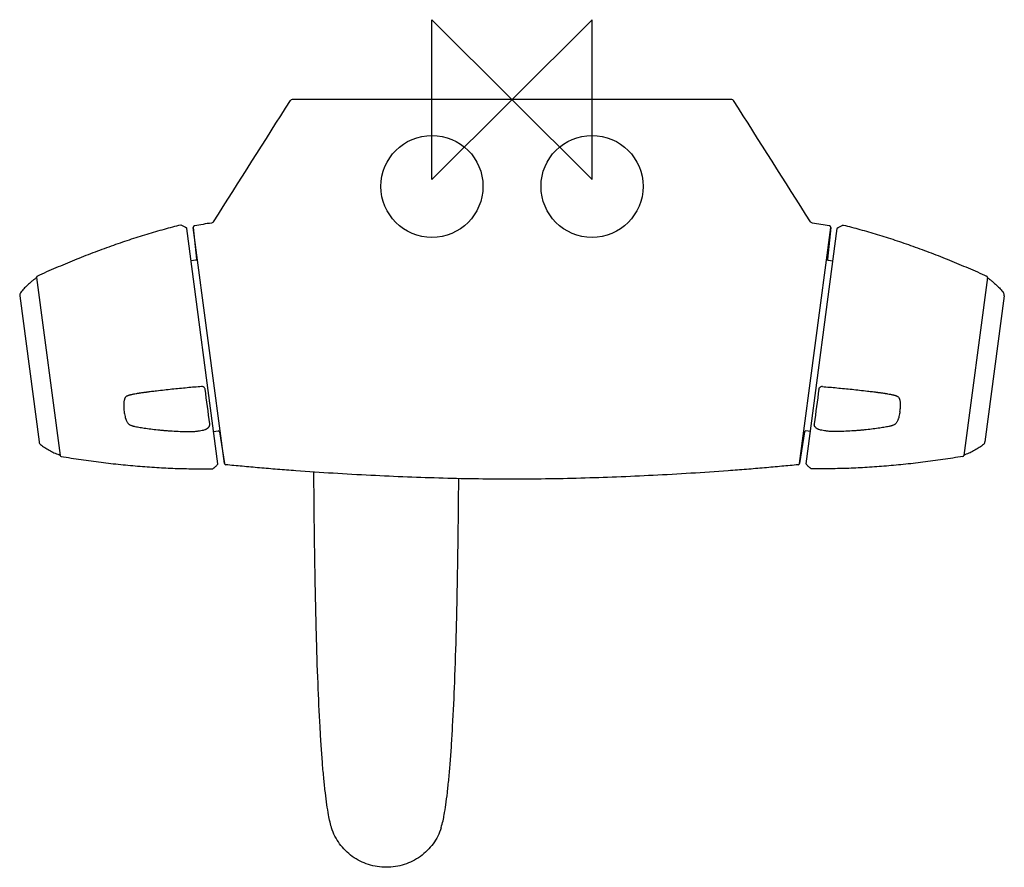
# Model space of a CAD drawing. Header units: millimetres. Extents: x -123 to 123, y -192 to 20.
import ezdxf

# ---------------------------------------------------------------- set-up
doc = ezdxf.new("R2010")
doc.units = ezdxf.units.MM
doc.header["$MEASUREMENT"] = 0
doc.layers.add('ORIGIN', color=6, linetype='Continuous')
doc.layers.add('PLANNING', color=1, linetype='Continuous')

# ---------------------------------------------------------------- blocks, each defined once
blk = doc.blocks.new('82401000_t')
at = {"layer": 'ORIGIN'}
for p, q in [((20, 20), (-20, -20)), ((-20, -20), (-20, 20)), ((-20, 20), (20, -20)), ((20, -20), (20, 20))]:
    blk.add_line(p, q, dxfattribs=at)
at = {"layer": 'PLANNING'}
for p, q in [((54.96, 0), (-54.96, 0)), ((-82.79, -31.39), (-82.79, -31.36)), ((-71.88, -90.98), (-79.65, -31.97)), ((-79.65, -31.97), (-78.82, -39.86)), ((71.88, -90.98), (79.65, -31.97)), ((79.65, -31.97), (78.82, -39.86)), ((82.79, -31.39), (82.79, -31.36)), ((-73.52, -91.08), (-81.27, -32.23)), ((73.52, -91.08), (81.27, -32.23)), ((-79.05, -40.19), (-80.2, -40.34)), ((-79.08, -40.19), (-80.2, -40.34)), ((79.05, -40.19), (80.2, -40.34)), ((79.08, -40.19), (80.2, -40.34)), ((-118.8, -44.45), (-112.93, -88.99)), ((118.8, -44.45), (112.93, -88.99)), ((-123, -49.07), (-118.19, -85.61)), ((123, -49.07), (118.19, -85.61)), ((-75.53, -81.12), (-75.54, -81.1)), ((75.53, -81.12), (75.54, -81.1)), ((-74.59, -82.97), (-73.47, -82.82)), ((-73.13, -83.07), (-71.88, -90.98)), ((73.13, -83.07), (71.88, -90.98)), ((74.59, -82.97), (73.47, -82.82)), ((-74.77, -92.31), (-74.77, -92.28)), ((74.77, -92.31), (74.77, -92.28))]:
    blk.add_line(p, q, dxfattribs=at)
for centre in [(-20, -21.7), (20, -21.7)]:
    blk.add_circle(centre, 12.75, dxfattribs=at)
for centre, radius, start, end in [((-54.96, -0.5), 0.5, 89.9965, 147.6398), ((-781049.43, 494873.42), 924581.87, 327.63755384, 327.63977757), ((54.96, -0.5), 0.5, 32.3624, 90), ((-839359.28, -531935.94), 993766.86, 32.36029983, 32.36236875), ((-82.78, -31.69), 0.3, 67.7532, 92.3258), ((-79.25, -31.93), 0.4, 99.3804, 186.0067), ((-18.25, -401.23), 374.71, 98.7239, 99.3804), ((16.49, -412.24), 385.85, 80.6291, 81.2666), ((79.25, -31.93), 0.4, 353.9838, 80.6291), ((82.78, -31.69), 0.3, 87.6742, 112.2468), ((-81.47, -32.26), 0.2, 7.5, 57.7366), ((81.47, -32.26), 0.2, 122.2634, 172.5), ((-118.5, -44.41), 0.3, 114.4084, 187.5), ((118.5, -44.41), 0.3, 352.5, 65.5916), ((-118.9, -44.79), 0.15, 7.5069, 124.8288), ((118.9, -44.79), 0.15, 55.1712, 172.4931), ((-122.01, -48.94), 1, 143.8953, 187.5), ((122.01, -48.94), 1, 352.5, 36.1047), ((-77.5, -72.6), 0.843, 69.8551, 94.5806), ((-16165.01, -2208.44), 16229.5, 7.531921, 7.56293), ((16165.01, -2208.44), 16229.5, 172.43707, 172.468079), ((77.5, -72.6), 0.843, 85.4194, 110.1449), ((-83.1, -76.16), 13.96, 184.764, 187.4961), ((83.1, -76.16), 13.96, 352.5039, 355.236), ((-76.1, -81.19), 0.571, 353.6278, 6.6944), ((76.1, -81.19), 0.571, 173.3056, 186.3722), ((-79.45, -80.81), 3.94, 352.8343, 353.6278), ((-73.43, -83.12), 0.3, 9, 97.5), ((73.43, -83.12), 0.3, 82.5, 171), ((79.45, -80.81), 3.94, 186.3722, 187.1657), ((-117.2, -85.48), 0.999, 187.4894, 231.1153), ((117.2, -85.48), 0.999, 308.8847, 352.5106), ((-113.13, -88.69), 0.15, 250.1678, 6.9753), ((-112.64, -88.95), 0.3, 187.4957, 260.5959), ((-71.49, -90.91), 0.4, 188.9979, 264.2453), ((71.49, -90.91), 0.4, 275.7568, 351), ((112.64, -88.95), 0.3, 279.4041, 352.5043), ((113.13, -88.69), 0.15, 173.0247, 289.8322), ((-74.84, -91.99), 0.3, 282.6582, 307.2632), ((-73.72, -91.11), 0.2, 317.262, 7.5004), ((73.72, -91.11), 0.2, 172.4996, 222.738), ((74.84, -91.99), 0.3, 232.7368, 257.3418)]:
    blk.add_arc(centre, radius, start, end, dxfattribs=at)
for points, knots in [([(-82.79, -31.36), (-84.19, -31.71), (-87.03, -32.46), (-91.33, -33.71), (-95.74, -35.12), (-100.23, -36.66), (-104.79, -38.34), (-109.4, -40.16), (-114.02, -42.09), (-117.09, -43.44), (-118.62, -44.14)], [6.772661, 6.772661, 6.772661, 6.772661, 11.089551, 15.603252, 20.20231, 24.972912, 29.833631, 34.784081, 39.824483, 44.866121, 44.866121, 44.866121, 44.866121]), ([(-81.36, -32.09), (-81.42, -32.05), (-81.52, -31.99), (-81.74, -31.86), (-82.11, -31.66), (-82.44, -31.5), (-82.66, -31.41)], [-1.464353, -1.464353, -1.464353, -1.464353, -1.272827, -1.089122, -0.722234, 0, 0, 0, 0]), ([(81.36, -32.09), (81.42, -32.05), (81.52, -31.99), (81.74, -31.86), (82.11, -31.66), (82.44, -31.5), (82.66, -31.41)], [-1.464353, -1.464353, -1.464353, -1.464353, -1.272827, -1.089122, -0.722234, 0, 0, 0, 0]), ([(82.79, -31.36), (84.19, -31.71), (87.03, -32.46), (91.33, -33.71), (95.74, -35.12), (100.23, -36.66), (104.79, -38.34), (109.4, -40.16), (114.02, -42.09), (117.09, -43.44), (118.62, -44.14)], [6.772661, 6.772661, 6.772661, 6.772661, 11.089551, 15.603252, 20.20231, 24.972912, 29.833631, 34.784081, 39.824483, 44.866121, 44.866121, 44.866121, 44.866121]), ([(-78.82, -39.86), (-78.81, -39.94), (-78.84, -40.02), (-78.93, -40.14), (-79, -40.18), (-79.08, -40.19)], [67.4481921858, 67.4481921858, 67.4481921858, 67.4481921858, 67.448422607, 67.448422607, 67.4486530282, 67.4486530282, 67.4486530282, 67.4486530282]), ([(78.82, -39.86), (78.81, -39.94), (78.84, -40.02), (78.93, -40.14), (79, -40.18), (79.08, -40.19)], [7.9344537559, 7.9344537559, 7.9344537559, 7.9344537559, 7.9346841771, 7.9346841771, 7.9349145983, 7.9349145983, 7.9349145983, 7.9349145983]), ([(-118.99, -44.67), (-119.18, -44.8), (-119.56, -45.07), (-120.28, -45.64), (-121.11, -46.38), (-122.02, -47.33), (-122.57, -48), (-122.82, -48.35)], [0.307145, 0.307145, 0.307145, 0.307145, 1.006171, 1.701544, 3.046457, 4.357109, 5.644441, 5.644441, 5.644441, 5.644441]), ([(118.99, -44.67), (119.18, -44.8), (119.56, -45.07), (120.28, -45.64), (121.11, -46.38), (122.02, -47.33), (122.57, -48), (122.82, -48.35)], [0.307145, 0.307145, 0.307145, 0.307145, 1.006171, 1.701544, 3.046457, 4.357109, 5.644441, 5.644441, 5.644441, 5.644441]), ([(-77.57, -71.76), (-78.77, -71.86), (-80.61, -72.02), (-83.08, -72.26), (-84.98, -72.45), (-86.9, -72.66), (-88.42, -72.83), (-89.7, -72.98), (-90.49, -73.08), (-91.13, -73.16), (-91.48, -73.21), (-91.8, -73.25), (-92.18, -73.3), (-92.61, -73.36), (-93, -73.42), (-93.32, -73.47), (-93.56, -73.5), (-93.78, -73.54), (-94.13, -73.6), (-94.51, -73.67), (-94.92, -73.76), (-95.2, -73.82), (-95.45, -73.88), (-95.64, -73.94), (-95.79, -73.98), (-95.91, -74.02), (-96.05, -74.07), (-96.19, -74.14), (-96.31, -74.2), (-96.42, -74.27), (-96.49, -74.33), (-96.59, -74.45)], [78.130446, 78.130446, 78.130446, 78.130446, 81.764026, 83.670934, 85.574156, 87.473293, 89.462707, 90.17202, 91.352962, 91.824928, 92.107875, 92.437846, 92.791214, 93.238442, 93.755834, 93.955457, 94.225565, 94.483937, 94.624648, 95.297913, 95.618983, 95.904704, 96.16089, 96.390486, 96.502043, 96.611023, 96.782553, 96.937637, 97.075793, 97.203608, 97.326147, 97.326147, 97.326147, 97.326147]), ([(-76.69, -72.39), (-76.7, -72.36), (-76.72, -72.3), (-76.77, -72.17), (-76.87, -72.03), (-77.02, -71.9), (-77.14, -71.83), (-77.21, -71.81)], [76.9501799, 76.9501799, 76.9501799, 76.9501799, 77.0496821, 77.1500122, 77.3530375, 77.5594564, 77.7669058, 77.7669058, 77.7669058, 77.7669058]), ([(76.69, -72.39), (76.7, -72.36), (76.72, -72.3), (76.77, -72.17), (76.87, -72.03), (77.02, -71.9), (77.14, -71.83), (77.21, -71.81)], [76.9501799, 76.9501799, 76.9501799, 76.9501799, 77.0496821, 77.1500122, 77.3530375, 77.5594564, 77.7669058, 77.7669058, 77.7669058, 77.7669058]), ([(77.57, -71.76), (78.77, -71.86), (80.61, -72.02), (83.08, -72.26), (84.98, -72.45), (86.9, -72.66), (88.42, -72.83), (89.7, -72.98), (90.49, -73.08), (91.13, -73.16), (91.48, -73.21), (91.8, -73.25), (92.18, -73.3), (92.61, -73.36), (93, -73.42), (93.32, -73.47), (93.56, -73.5), (93.78, -73.54), (94.13, -73.6), (94.51, -73.67), (94.92, -73.76), (95.2, -73.82), (95.45, -73.88), (95.64, -73.94), (95.79, -73.98), (95.91, -74.02), (96.05, -74.07), (96.19, -74.14), (96.31, -74.2), (96.42, -74.27), (96.49, -74.33), (96.59, -74.45)], [78.130446, 78.130446, 78.130446, 78.130446, 81.764026, 83.670934, 85.574156, 87.473293, 89.462707, 90.17202, 91.352962, 91.824928, 92.107875, 92.437846, 92.791214, 93.238442, 93.755834, 93.955457, 94.225565, 94.483937, 94.624648, 95.297913, 95.618983, 95.904704, 96.16089, 96.390486, 96.502043, 96.611023, 96.782553, 96.937637, 97.075793, 97.203608, 97.326147, 97.326147, 97.326147, 97.326147]), ([(-96.59, -74.45), (-96.69, -74.57), (-96.72, -74.62), (-96.78, -74.75), (-96.84, -74.89), (-96.88, -75.05), (-96.93, -75.24), (-96.98, -75.5), (-97.02, -75.81), (-97.05, -76.27), (-97.05, -76.63), (-97.01, -77.32)], [97.326147, 97.326147, 97.326147, 97.326147, 97.421109, 97.520898, 97.744234, 97.875964, 98.030243, 98.335413, 98.64474, 98.979453, 99.71636, 99.71636, 99.71636, 99.71636]), ([(96.59, -74.45), (96.69, -74.57), (96.72, -74.62), (96.78, -74.75), (96.84, -74.89), (96.88, -75.05), (96.93, -75.24), (96.98, -75.5), (97.02, -75.81), (97.05, -76.27), (97.05, -76.63), (97.01, -77.32)], [97.326147, 97.326147, 97.326147, 97.326147, 97.421109, 97.520898, 97.744234, 97.875964, 98.030243, 98.335413, 98.64474, 98.979453, 99.71636, 99.71636, 99.71636, 99.71636]), ([(-96.94, -77.98), (-96.91, -78.2), (-96.84, -78.61), (-96.72, -79.19), (-96.6, -79.64), (-96.48, -79.96), (-96.42, -80.11), (-96.39, -80.18)], [51.124293, 51.124293, 51.124293, 51.124293, 51.773032, 52.377687, 52.92013, 53.169665, 53.398304, 53.398304, 53.398304, 53.398304]), ([(96.94, -77.98), (96.91, -78.2), (96.84, -78.61), (96.72, -79.19), (96.6, -79.64), (96.48, -79.96), (96.42, -80.11), (96.39, -80.18)], [51.124293, 51.124293, 51.124293, 51.124293, 51.773032, 52.377687, 52.92013, 53.169665, 53.398304, 53.398304, 53.398304, 53.398304]), ([(-96.39, -80.18), (-96.35, -80.29), (-96.25, -80.49), (-96.1, -80.76), (-95.94, -80.98), (-95.78, -81.16), (-95.59, -81.29), (-95.37, -81.41), (-95.16, -81.49), (-94.96, -81.55), (-94.85, -81.58), (-94.74, -81.61)], [53.398304, 53.398304, 53.398304, 53.398304, 53.746794, 54.06438, 54.329111, 54.559922, 54.780543, 55.01879, 55.297022, 55.460595, 55.646063, 55.646063, 55.646063, 55.646063]), ([(96.39, -80.18), (96.35, -80.29), (96.25, -80.49), (96.1, -80.76), (95.94, -80.98), (95.78, -81.16), (95.59, -81.29), (95.37, -81.41), (95.16, -81.49), (94.96, -81.55), (94.85, -81.58), (94.74, -81.61)], [53.398304, 53.398304, 53.398304, 53.398304, 53.746794, 54.06438, 54.329111, 54.559922, 54.780543, 55.01879, 55.297022, 55.460595, 55.646063, 55.646063, 55.646063, 55.646063]), ([(-94.74, -81.61), (-94.67, -81.63), (-94.63, -81.64), (-94.55, -81.65), (-94.39, -81.69), (-94.25, -81.72), (-94.15, -81.75)], [55.6460633, 55.6460633, 55.6460633, 55.6460633, 55.705, 55.7651489, 55.895677, 56.2024521, 56.2024521, 56.2024521, 56.2024521]), ([(-94.15, -81.75), (-93.96, -81.79), (-93.57, -81.87), (-92.94, -81.98), (-92.25, -82.09), (-91.21, -82.24), (-89.82, -82.43), (-88.68, -82.55), (-88.08, -82.61)], [56.202452, 56.202452, 56.202452, 56.202452, 56.775333, 57.407679, 58.114687, 58.87559, 60.545811, 62.330358, 62.330358, 62.330358, 62.330358]), ([(-88.08, -82.61), (-87.9, -82.63), (-87.63, -82.66), (-87.28, -82.69), (-86.74, -82.74), (-85.61, -82.83), (-83.92, -82.94), (-81.95, -83.01), (-80.67, -83.02), (-80, -83.01)], [62.330358, 62.330358, 62.330358, 62.330358, 62.880264, 63.140844, 63.403913, 64.483704, 66.541408, 68.504677, 70.383593, 70.383593, 70.383593, 70.383593]), ([(-80, -83.01), (-79.71, -83), (-79.34, -82.98), (-78.83, -82.92), (-78.32, -82.86), (-77.76, -82.77), (-77.17, -82.65), (-76.76, -82.53), (-76.5, -82.43), (-76.33, -82.35), (-76.18, -82.26), (-76, -82.13), (-75.89, -82.02), (-75.82, -81.94)], [70.383593, 70.383593, 70.383593, 70.383593, 71.112785, 71.513647, 71.919388, 72.630555, 73.238341, 73.704399, 73.906517, 74.092823, 74.266188, 74.429573, 74.74295, 74.74295, 74.74295, 74.74295]), ([(-75.82, -81.94), (-75.8, -81.92), (-75.77, -81.87), (-75.7, -81.77), (-75.63, -81.64), (-75.57, -81.48), (-75.55, -81.36), (-75.54, -81.31)], [74.7429504, 74.7429504, 74.7429504, 74.7429504, 74.8318561, 74.9206015, 75.0966528, 75.2725323, 75.4490783, 75.4490783, 75.4490783, 75.4490783]), ([(75.82, -81.94), (75.8, -81.92), (75.77, -81.87), (75.7, -81.77), (75.63, -81.64), (75.57, -81.48), (75.55, -81.36), (75.54, -81.31)], [74.7429504, 74.7429504, 74.7429504, 74.7429504, 74.8318561, 74.9206015, 75.0966528, 75.2725323, 75.4490783, 75.4490783, 75.4490783, 75.4490783]), ([(80, -83.01), (79.71, -83), (79.34, -82.98), (78.83, -82.92), (78.32, -82.86), (77.76, -82.77), (77.17, -82.65), (76.76, -82.53), (76.5, -82.43), (76.33, -82.35), (76.18, -82.26), (76, -82.13), (75.89, -82.02), (75.82, -81.94)], [70.383593, 70.383593, 70.383593, 70.383593, 71.112785, 71.513647, 71.919388, 72.630555, 73.238341, 73.704399, 73.906517, 74.092823, 74.266188, 74.429573, 74.74295, 74.74295, 74.74295, 74.74295]), ([(88.08, -82.61), (87.9, -82.63), (87.63, -82.66), (87.28, -82.69), (86.74, -82.74), (85.61, -82.83), (83.92, -82.94), (81.95, -83.01), (80.67, -83.02), (80, -83.01)], [62.330358, 62.330358, 62.330358, 62.330358, 62.880264, 63.140844, 63.403913, 64.483704, 66.541408, 68.504677, 70.383593, 70.383593, 70.383593, 70.383593]), ([(94.15, -81.75), (93.96, -81.79), (93.57, -81.87), (92.94, -81.98), (92.25, -82.09), (91.21, -82.24), (89.82, -82.43), (88.68, -82.55), (88.08, -82.61)], [56.202452, 56.202452, 56.202452, 56.202452, 56.775333, 57.407679, 58.114687, 58.87559, 60.545811, 62.330358, 62.330358, 62.330358, 62.330358]), ([(94.74, -81.61), (94.67, -81.63), (94.63, -81.64), (94.55, -81.65), (94.39, -81.69), (94.25, -81.72), (94.15, -81.75)], [55.6460633, 55.6460633, 55.6460633, 55.6460633, 55.705, 55.7651489, 55.895677, 56.2024521, 56.2024521, 56.2024521, 56.2024521]), ([(-117.83, -86.26), (-117.66, -86.39), (-117.32, -86.66), (-116.61, -87.15), (-115.67, -87.73), (-114.46, -88.33), (-113.61, -88.67), (-113.18, -88.83)], [44.024896, 44.024896, 44.024896, 44.024896, 44.662667, 45.312228, 46.62288, 47.967794, 49.362193, 49.362193, 49.362193, 49.362193]), ([(117.83, -86.26), (117.66, -86.39), (117.32, -86.66), (116.61, -87.15), (115.67, -87.73), (114.46, -88.33), (113.61, -88.67), (113.18, -88.83)], [44.024896, 44.024896, 44.024896, 44.024896, 44.662667, 45.312228, 46.62288, 47.967794, 49.362193, 49.362193, 49.362193, 49.362193]), ([(-112.69, -89.24), (-111.03, -89.52), (-107.71, -90.03), (-102.74, -90.7), (-97.82, -91.26), (-92.98, -91.71), (-88.25, -92.04), (-83.63, -92.25), (-79.15, -92.35), (-76.21, -92.34), (-74.77, -92.31)], [90.550221, 90.550221, 90.550221, 90.550221, 95.591859, 100.632262, 105.582711, 110.443431, 115.214032, 119.81309, 124.326791, 128.643681, 128.643681, 128.643681, 128.643681]), ([(112.69, -89.24), (111.03, -89.52), (107.71, -90.03), (102.74, -90.7), (97.82, -91.26), (92.98, -91.71), (88.25, -92.04), (83.63, -92.25), (79.15, -92.35), (76.21, -92.34), (74.77, -92.31)], [90.550221, 90.550221, 90.550221, 90.550221, 95.591859, 100.632262, 105.582711, 110.443431, 115.214032, 119.81309, 124.326791, 128.643681, 128.643681, 128.643681, 128.643681]), ([(-74.66, -92.23), (-74.61, -92.19), (-74.51, -92.12), (-74.33, -91.96), (-74, -91.68), (-73.74, -91.42), (-73.58, -91.24)], [128.802447, 128.802447, 128.802447, 128.802447, 128.985085, 129.163208, 129.524681, 130.266812, 130.266812, 130.266812, 130.266812]), ([(0, -94.94), (-2.79, -94.94), (-8.51, -94.89), (-17.23, -94.71), (-26.21, -94.41), (-35.38, -94), (-44.67, -93.48), (-52.44, -92.95), (-58.58, -92.48), (-63.05, -92.11), (-67.35, -91.72), (-70.16, -91.45), (-71.53, -91.31)], [-72.170401, -72.170401, -72.170401, -72.170401, -63.805872, -54.991121, -46.012598, -36.859217, -27.46127, -18.102595, -13.477465, -8.991889, -4.638306, -0.525303, -0.525303, -0.525303, -0.525303]), ([(-45.85, -178.9), (-46, -178.06), (-46.29, -176.21), (-46.68, -173.23), (-47.04, -169.79), (-47.38, -165.91), (-47.69, -161.55), (-48.1, -154.86), (-48.53, -145.42), (-48.93, -132.73), (-49.24, -118.21), (-49.42, -104.8), (-49.49, -96.24), (-49.51, -93.14)], [135.640178, 135.640178, 135.640178, 135.640178, 138.209885, 141.236242, 144.659762, 148.578974, 152.936529, 157.757889, 168.682146, 181.289239, 195.852393, 212.24143, 221.533415, 221.533415, 221.533415, 221.533415]), ([(71.53, -91.31), (70.16, -91.45), (67.35, -91.72), (63.05, -92.11), (58.58, -92.48), (52.44, -92.95), (44.67, -93.48), (35.38, -94), (26.21, -94.41), (17.23, -94.71), (8.51, -94.89), (2.79, -94.94), (0, -94.94)], [-143.815498, -143.815498, -143.815498, -143.815498, -139.702496, -135.348913, -130.863337, -126.238207, -116.879532, -107.481585, -98.328203, -89.349681, -80.53493, -72.170401, -72.170401, -72.170401, -72.170401]), ([(74.66, -92.23), (74.61, -92.19), (74.51, -92.12), (74.33, -91.96), (74, -91.68), (73.74, -91.42), (73.58, -91.24)], [128.802447, 128.802447, 128.802447, 128.802447, 128.985085, 129.163208, 129.524681, 130.266812, 130.266812, 130.266812, 130.266812]), ([(-16.96, -178.9), (-16.8, -178.05), (-16.51, -176.2), (-16.12, -173.19), (-15.76, -169.72), (-15.42, -165.8), (-15.1, -161.42), (-14.7, -154.66), (-14.26, -145.03), (-13.86, -132.13), (-13.55, -117.43), (-13.39, -104.8), (-13.32, -97.05), (-13.3, -94.79)], [-95.781156, -95.781156, -95.781156, -95.781156, -93.195139, -90.150446, -86.681081, -82.738349, -78.354682, -73.504503, -62.415077, -49.431802, -34.78824, -18.306488, -11.534098, -11.534098, -11.534098, -11.534098]), ([(-45.09, -182.13), (-45.12, -182.02), (-45.19, -181.79), (-45.32, -181.32), (-45.56, -180.35), (-45.74, -179.5), (-45.85, -178.9)], [132.321027, 132.321027, 132.321027, 132.321027, 132.664639, 133.024784, 133.81296, 135.640178, 135.640178, 135.640178, 135.640178]), ([(-31.4, -192), (-32.16, -192), (-33.68, -191.89), (-36.63, -191.18), (-40.04, -189.47), (-43.27, -186.25), (-44.64, -183.55), (-45.09, -182.13)], [114.267086, 114.267086, 114.267086, 114.267086, 116.54887, 118.820124, 123.349079, 127.851509, 132.321027, 132.321027, 132.321027, 132.321027]), ([(-17.72, -182.12), (-17.94, -182.84), (-18.5, -184.22), (-20.06, -186.79), (-22.76, -189.47), (-26.86, -191.53), (-29.88, -192), (-31.4, -192)], [96.213149, 96.213149, 96.213149, 96.213149, 98.442646, 100.682667, 105.185096, 109.71405, 114.267086, 114.267086, 114.267086, 114.267086])]:
    blk.add_open_spline(points, degree=3, knots=knots, dxfattribs=at)
for points in [[(-74.59, -30.54), (-74.7, -30.71), (-74.88, -30.83), (-75.08, -30.86)], [(75.08, -30.86), (74.88, -30.83), (74.7, -30.71), (74.59, -30.54)], [(-17.72, -182.12), (-17.34, -180.91), (-17.08, -179.66), (-16.96, -178.9)]]:
    blk.add_open_spline(points, degree=3, dxfattribs=at)

msp = doc.modelspace()

# ---------------------------------------------------------------- block references
msp.add_blockref('82401000_t', (0, 0))

doc.saveas('drawing.dxf')
